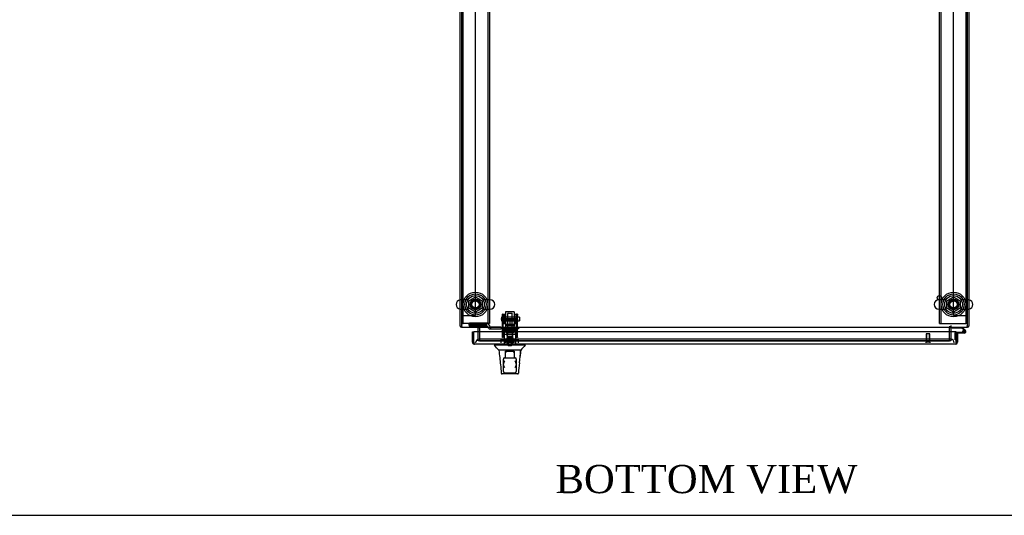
# Model space of a CAD drawing. Header units: inches. Extents: x 1 to 359, y -2 to 239.
# Tile 1 of 18: x 71 to 141, y 1 to 36. Entities that reach past the tile are written whole.
import ezdxf
from ezdxf.enums import TextEntityAlignment as Align
from ezdxf.lldxf.tags import DXFTag

# ---------------------------------------------------------------- set-up
doc = ezdxf.new("R2010")
doc.units = ezdxf.units.IN
doc.header["$MEASUREMENT"] = 0
for name, color, linetype in [('COM53964-5', 7, 'Continuous'), ('COM55523', 7, 'Continuous'), ('COM56676-2', 7, 'Continuous'), ('COM70220', 7, 'Continuous'), ('COM70755-6', 7, 'Continuous'), ('COM70838', 7, 'Continuous'), ('COM70839-3', 7, 'Continuous'), ('COM71200-3', 7, 'Continuous'), ('COM71201-6', 7, 'Continuous'), ('COM71202-4', 7, 'Continuous'), ('Default', 7, 'Continuous'), ('HAN86294', 7, 'Continuous'), ('HAN86294_NUT', 7, 'Continuous'), ('HAN86294_SCREW', 7, 'Continuous'), ('HAN86294_WASHER', 7, 'Continuous'), ('HAN_NUT', 7, 'Continuous'), ('NTS18024', 7, 'Continuous'), ('NTS18147', 7, 'Continuous'), ('ROL87452', 7, 'Continuous'), ('RVT17786', 7, 'Continuous'), ('RVT19000', 7, 'Continuous'), ('SCS86415', 7, 'Continuous'), ('SPC87322', 7, 'Continuous'), ('STD26122', 7, 'Continuous'), ('STD26258', 7, 'Continuous'), ('WAF25376', 7, 'Continuous'), ('WAF25377', 7, 'Continuous'), ('WAM254785', 7, 'Continuous'), ('WAM30038', 7, 'Continuous')]:
    doc.layers.add(name, color=color, linetype=linetype)
doc.styles.add('SEACAD_Times_New_Roman', font='times.ttf')
tags = doc.linetypes.add('HIDDEN2', pattern=[0.1875, 0.125, -0.0625]).pattern_tags.tags
tags[6:7] = [DXFTag(74, 4), DXFTag(75, 0), DXFTag(340, '0'), DXFTag(46, 0.0), DXFTag(50, 0.0), DXFTag(44, 0.0), DXFTag(45, 0.0)]
tags[4:5] = [DXFTag(74, 4), DXFTag(75, 0), DXFTag(340, '0'), DXFTag(46, 0.0), DXFTag(50, 0.0), DXFTag(44, 0.0), DXFTag(45, 0.0)]

# ---------------------------------------------------------------- blocks, each defined once
blk = doc.blocks.new('SE2')
at = {"layer": 'COM53964-5', "color": 7, "linetype": 'HIDDEN2'}
for p, q in [((103.369, 14.831), (103.369, 49.206)), ((137.239, 14.831), (137.239, 49.206)), ((102.369, 14.831), (102.507, 14.831)), ((102.507, 14.831), (103.231, 14.831)), ((103.231, 14.831), (103.369, 14.831)), ((137.239, 14.831), (137.377, 14.831)), ((137.377, 14.831), (138.101, 14.831)), ((138.101, 14.831), (138.239, 14.831))]:
    blk.add_line(p, q, dxfattribs=at)
at = {"layer": 'COM55523', "color": 7, "linetype": 'Continuous'}
for p, q in [((137.144, 13.926), (137.144, 13.988)), ((137.864, 13.988), (138.076, 13.776)), ((137.838, 13.926), (137.144, 13.926)), ((137.427, 13.635), (137.997, 13.635)), ((137.997, 13.573), (137.427, 13.573)), ((137.427, 13.573), (137.427, 13.571)), ((137.963, 13.802), (137.838, 13.926)), ((137.942, 13.685), (137.88, 13.679)), ((137.427, 13.095), (137.427, 13.095))]:
    blk.add_line(p, q, dxfattribs=at)
at = {"layer": 'COM55523', "color": 7, "linetype": 'HIDDEN2'}
for p, q in [((137.365, 13.095), (137.365, 13.61)), ((137.39, 13.635), (137.427, 13.635)), ((137.88, 13.69), (137.942, 13.69)), ((137.934, 13.678), (137.934, 13.703)), ((138.033, 13.731), (137.963, 13.802)), ((137.984, 13.753), (138.009, 13.753)), ((138.009, 13.628), (137.984, 13.628)), ((138.059, 13.703), (138.059, 13.678)), ((137.427, 13.095), (137.365, 13.095))]:
    blk.add_line(p, q, dxfattribs=at)
at = {"layer": 'COM55523', "color": 7, "linetype": 'Continuous'}
blk.add_circle((137.997, 13.69), 0.05, dxfattribs=at)
at = {"layer": 'COM55523', "color": 7, "linetype": 'HIDDEN2'}
for centre, radius, start, end in [((137.39, 13.61), 0.025, 90, 180), ((137.997, 13.69), 0.117, 208.03984, 270), ((137.984, 13.703), 0.05, 90, 180), ((137.984, 13.678), 0.05, 180, 270), ((138.009, 13.703), 0.05, 0, 90), ((138.009, 13.678), 0.05, 270, 0)]:
    blk.add_arc(centre, radius, start, end, dxfattribs=at)
at = {"layer": 'COM55523', "color": 7, "linetype": 'Continuous'}
for radius, start, end in [(0.117, 270, 185.21591), (0.117, 185.21591, 208.03984), (0.055, 270, 185.21591), (0.055, 185.21591, 270), (0.117, 47.60795, 107.02737)]:
    blk.add_arc((137.997, 13.69), radius, start, end, dxfattribs=at)
at = {"layer": 'COM56676-2', "color": 7, "linetype": 'HIDDEN2'}
for p, q in [((102.494, 14.268), (102.494, 49.768)), ((104.244, 49.768), (104.244, 14.268)), ((104.369, 49.768), (104.369, 14.268)), ((136.239, 14.268), (136.239, 49.768)), ((136.364, 14.268), (136.364, 49.768)), ((138.114, 49.768), (138.114, 14.268)), ((102.369, 14.268), (102.494, 14.268)), ((102.554, 14.268), (102.494, 14.268)), ((104.184, 14.268), (102.554, 14.268)), ((104.184, 14.268), (104.244, 14.268)), ((104.369, 14.268), (104.244, 14.268)), ((136.239, 14.268), (136.364, 14.268)), ((136.364, 14.268), (136.424, 14.268)), ((136.424, 14.268), (138.054, 14.268)), ((138.054, 14.268), (138.114, 14.268)), ((138.239, 14.268), (138.114, 14.268))]:
    blk.add_line(p, q, dxfattribs=at)
for centre in [(103.369, 15.612), (137.239, 15.612)]:
    blk.add_circle(centre, 0.375, dxfattribs=at)
at = {"layer": 'COM70220', "color": 7, "linetype": 'HIDDEN2'}
for p, q in [((103.882, 13.146), (103.632, 13.146)), ((136.787, 13.146), (103.882, 13.146)), ((137.037, 13.146), (136.787, 13.146))]:
    blk.add_line(p, q, dxfattribs=at)
for centre, start, end in [((103.632, 12.896), 90, 180), ((137.037, 12.896), 0, 90)]:
    blk.add_arc(centre, 0.25, start, end, dxfattribs=at)
at = {"layer": 'COM70755-6', "color": 7, "linetype": 'HIDDEN2'}
for p, q in [((103.619, 14.083), (103.619, 13.988)), ((103.649, 13.94), (103.649, 14.083)), ((136.959, 14.083), (136.959, 13.94)), ((136.989, 14.083), (136.989, 13.988)), ((103.649, 13.021), (103.649, 13.021)), ((103.649, 13.021), (136.959, 13.021)), ((136.959, 13.021), (136.959, 13.021))]:
    blk.add_line(p, q, dxfattribs=at)
at = {"layer": 'COM70838', "color": 7, "linetype": 'HIDDEN2'}
for p, q in [((102.919, 14.145), (102.919, 14.272)), ((102.919, 14.145), (102.919, 14.064)), ((104.164, 14.064), (102.919, 14.064)), ((104.164, 14.29), (103.044, 14.29)), ((104.164, 14.164), (103.044, 14.164)), ((104.164, 14.061), (104.164, 14.164)), ((104.357, 14.12), (104.357, 14.097)), ((104.446, 13.878), (104.446, 14.006)), ((105.16, 14.003), (104.474, 14.003)), ((105.16, 14.003), (105.248, 14.003)), ((105.248, 14.003), (105.786, 14.003)), ((105.822, 14.003), (106.304, 14.003)), ((106.304, 14.003), (106.429, 14.003)), ((106.429, 14.003), (106.429, 13.878)), ((104.289, 13.936), (104.289, 13.938)), ((104.349, 13.878), (104.446, 13.878)), ((104.446, 13.878), (105.16, 13.878)), ((105.248, 13.878), (105.16, 13.878)), ((106.304, 13.878), (105.248, 13.878)), ((106.429, 13.878), (106.304, 13.878))]:
    blk.add_line(p, q, dxfattribs=at)
for centre, radius, start, end in [((104.164, 14.097), 0.193, 0, 90), ((104.164, 13.936), 0.125, 0, 90), ((104.474, 14.12), 0.117, 180, 256.45544), ((104.474, 14.12), 0.117, 256.45544, 270), ((104.349, 13.938), 0.06, 180, 270)]:
    blk.add_arc(centre, radius, start, end, dxfattribs=at)
for centre, major_axis, start_param, end_param in [((103.044, 14.272), (-0.125, 0), 4.712389, 6.283185), ((103.044, 14.145), (0.125, 0), 1.570796, 3.141593)]:
    blk.add_ellipse(centre, major_axis=major_axis, ratio=0.145455, start_param=start_param, end_param=end_param, dxfattribs=at)
at = {"layer": 'COM70839-3', "color": 7, "linetype": 'HIDDEN2'}
for p, q in [((105.273, 14.835), (105.273, 14.912)), ((105.343, 14.912), (105.273, 14.912)), ((105.273, 14.835), (105.273, 14.575)), ((105.343, 14.912), (105.343, 14.835)), ((105.343, 14.575), (105.343, 14.835)), ((106.265, 14.835), (106.265, 14.912)), ((106.335, 14.912), (106.265, 14.912)), ((106.265, 14.835), (106.265, 14.575)), ((106.335, 14.912), (106.335, 14.835)), ((106.335, 14.575), (106.335, 14.835)), ((105.273, 14.412), (105.273, 14.575)), ((105.273, 13.281), (105.273, 14.412)), ((106.265, 14.592), (105.343, 14.592)), ((105.343, 14.575), (105.343, 14.412)), ((105.343, 14.527), (106.265, 14.527)), ((105.343, 13.281), (105.343, 14.412)), ((106.265, 14.412), (106.265, 14.575)), ((106.265, 13.281), (106.265, 14.412)), ((106.335, 14.575), (106.335, 14.412)), ((106.335, 13.281), (106.335, 14.412)), ((105.273, 13.272), (105.273, 13.281)), ((105.343, 13.272), (105.273, 13.272)), ((106.265, 13.733), (105.343, 13.733)), ((105.343, 13.281), (105.343, 13.272)), ((106.265, 13.272), (106.265, 13.281)), ((106.335, 13.272), (106.265, 13.272)), ((106.335, 13.281), (106.335, 13.272))]:
    blk.add_line(p, q, dxfattribs=at)
at = {"layer": 'COM71200-3', "color": 7, "linetype": 'Continuous'}
for p, q in [((102.274, 14.083), (102.274, 49.953)), ((138.334, 49.953), (138.334, 14.083)), ((102.274, 14.083), (102.369, 14.083)), ((138.239, 14.083), (138.334, 14.083))]:
    blk.add_line(p, q, dxfattribs=at)
at = {"layer": 'COM71200-3', "color": 7, "linetype": 'HIDDEN2'}
for p, q in [((103.649, 13.94), (103.649, 13.021)), ((136.959, 13.021), (136.959, 13.94))]:
    blk.add_line(p, q, dxfattribs=at)
at = {"layer": 'COM71200-3', "color": 7, "linetype": 'Continuous'}
for centre, radius, start, end in [((102.417, 14.131), 0.143, 199.61294, 250.38706), ((103.506, 13.94), 0.048, 0, 90), ((137.102, 13.94), 0.048, 90, 180), ((138.191, 14.131), 0.143, 289.61294, 340.38706)]:
    blk.add_arc(centre, radius, start, end, dxfattribs=at)
at = {"layer": 'COM71200-3', "color": 7, "linetype": 'HIDDEN2'}
for centre, radius, start, end in [((102.417, 14.131), 0.048, 180, 270), ((102.417, 14.131), 0.143, 250.38706, 270), ((103.506, 13.94), 0.143, 0, 90), ((137.102, 13.94), 0.143, 90, 180), ((138.191, 14.131), 0.048, 270, 0), ((138.191, 14.131), 0.143, 270, 289.61294)]:
    blk.add_arc(centre, radius, start, end, dxfattribs=at)
at = {"layer": 'COM71201-6', "color": 7, "linetype": 'Continuous'}
for p, q in [((102.369, 49.905), (102.369, 14.131)), ((138.239, 14.131), (138.239, 49.905)), ((102.369, 14.131), (102.369, 13.988)), ((138.239, 13.988), (102.369, 13.988)), ((103.554, 13.988), (103.554, 13.94)), ((137.054, 13.94), (137.054, 13.988)), ((138.239, 13.988), (138.239, 14.131)), ((103.554, 13.676), (103.554, 13.94)), ((137.054, 13.94), (137.054, 13.676))]:
    blk.add_line(p, q, dxfattribs=at)
at = {"layer": 'COM71201-6', "color": 7, "linetype": 'HIDDEN2'}
for p, q in [((103.554, 13.021), (103.554, 13.676)), ((137.054, 13.676), (137.054, 13.021)), ((137.054, 13.021), (103.554, 13.021))]:
    blk.add_line(p, q, dxfattribs=at)
at = {"layer": 'COM71202-4', "color": 7, "linetype": 'Continuous'}
for p, q in [((103.147, 13.676), (103.242, 13.676)), ((103.147, 12.944), (103.147, 13.676)), ((137.427, 13.676), (103.242, 13.676)), ((103.242, 12.944), (103.242, 13.676)), ((103.242, 12.944), (103.242, 13.676)), ((137.427, 12.944), (137.427, 13.676)), ((137.522, 13.571), (137.427, 13.571)), ((137.427, 13.571), (137.427, 12.944)), ((137.522, 13.571), (137.522, 12.944)), ((103.242, 12.881), (103.203, 12.831)), ((103.242, 12.944), (103.242, 12.944)), ((103.242, 12.944), (103.242, 12.831)), ((103.242, 12.944), (103.242, 12.881)), ((103.289, 12.801), (103.29, 12.801)), ((137.379, 12.801), (103.29, 12.801)), ((103.29, 12.801), (103.29, 12.801)), ((103.29, 12.801), (103.29, 12.801)), ((137.379, 12.801), (137.379, 12.801)), ((137.379, 12.801), (137.379, 12.801)), ((137.427, 12.944), (137.427, 12.944)), ((137.427, 12.944), (137.427, 12.831)), ((137.427, 12.881), (137.427, 12.944)), ((137.427, 12.881), (137.466, 12.831))]:
    blk.add_line(p, q, dxfattribs=at)
for centre, start, end in [((103.29, 12.944), 180, 232.49641), ((103.29, 12.944), 232.49641, 269.84393), ((103.29, 12.944), 269.92383, 270), ((137.379, 12.944), 270.15607, 307.50359), ((137.379, 12.944), 270, 270.07617), ((137.379, 12.944), 307.50359, 0)]:
    blk.add_arc(centre, 0.143, start, end, dxfattribs=at)
for points in [[(103.242, 12.831), (103.25, 12.821), (103.258, 12.814), (103.27, 12.806), (103.274, 12.804), (103.282, 12.802), (103.286, 12.801), (103.29, 12.801)], [(137.427, 12.831), (137.419, 12.821), (137.411, 12.814), (137.399, 12.806), (137.395, 12.804), (137.387, 12.802), (137.383, 12.801), (137.379, 12.801)]]:
    blk.add_open_spline(points, degree=3, knots=[0, 0, 0, 0, 0.5, 0.5, 0.75, 0.75, 1, 1, 1, 1], dxfattribs=at)
at = {"layer": 'HAN86294', "color": 7, "linetype": 'HIDDEN2'}
for p, q in [((105.674, 14.993), (105.644, 14.963)), ((105.964, 14.963), (105.644, 14.963)), ((105.644, 14.963), (105.644, 14.003)), ((105.674, 14.993), (105.934, 14.993)), ((105.964, 14.963), (105.934, 14.993)), ((105.964, 14.003), (105.964, 14.963)), ((105.408, 13.503), (105.604, 13.503)), ((105.408, 13.503), (105.408, 12.801)), ((105.604, 13.503), (106.003, 13.503)), ((105.604, 13.503), (105.604, 12.801)), ((105.644, 13.628), (105.644, 13.503)), ((105.644, 13.628), (105.804, 13.628)), ((105.804, 13.628), (105.964, 13.628)), ((105.964, 13.628), (105.964, 13.503)), ((106.003, 13.503), (106.199, 13.503)), ((106.003, 13.503), (106.003, 12.801)), ((106.199, 13.503), (106.199, 12.801)), ((105.966, 12.926), (105.641, 12.926)), ((105.641, 12.926), (105.641, 12.801)), ((105.966, 12.801), (105.966, 12.926))]:
    blk.add_line(p, q, dxfattribs=at)
at = {"layer": 'HAN86294', "color": 7, "linetype": 'Continuous'}
for p, q in [((104.714, 12.801), (104.714, 12.718)), ((105.065, 12.721), (104.714, 12.721)), ((105.545, 12.721), (105.065, 12.721)), ((105.693, 12.721), (105.545, 12.721)), ((105.745, 12.721), (105.693, 12.721)), ((105.863, 12.721), (105.745, 12.721)), ((106.309, 12.721), (105.863, 12.721)), ((106.542, 12.721), (106.309, 12.721)), ((106.894, 12.721), (106.542, 12.721)), ((106.894, 12.718), (106.894, 12.801)), ((105.337, 12.366), (105.014, 12.366)), ((105.447, 12.366), (105.337, 12.366)), ((105.745, 12.366), (105.447, 12.366)), ((105.504, 12.257), (105.504, 12.297)), ((105.504, 11.826), (105.504, 12.257)), ((105.534, 12.301), (105.719, 12.301)), ((105.719, 12.301), (105.889, 12.301)), ((105.863, 12.366), (105.745, 12.366)), ((105.903, 12.366), (105.863, 12.366)), ((105.889, 12.301), (106.074, 12.301)), ((105.995, 12.366), (105.903, 12.366)), ((106.063, 12.366), (105.995, 12.366)), ((106.271, 12.366), (106.063, 12.366)), ((106.104, 12.297), (106.104, 12.257)), ((106.104, 12.257), (106.104, 11.826)), ((106.383, 12.366), (106.271, 12.366)), ((106.582, 12.366), (106.383, 12.366)), ((105.349, 11.329), (105.349, 11.736)), ((105.349, 10.856), (105.349, 11.329)), ((105.409, 11.826), (105.439, 11.826)), ((105.439, 11.826), (106.169, 11.826)), ((106.169, 11.826), (106.199, 11.826)), ((106.259, 11.736), (106.259, 11.329)), ((106.259, 11.329), (106.259, 10.856)), ((105.199, 10.74), (105.198, 10.742)), ((106.35, 10.686), (105.258, 10.686)), ((105.439, 10.766), (106.169, 10.766)), ((106.41, 10.741), (106.409, 10.74))]:
    blk.add_line(p, q, dxfattribs=at)
for centre, radius, start, end in [((92.598, 2.177), 16.062, 39.37458, 41.03271), ((110.686, 9.089), 5.251, 136.23343, 141.38274), ((167.058, 18.411), 62.32, 185.56591, 186.52159), ((90.669, 13.363), 15.93, 353.14764, 356.4108), ((105.439, 11.736), 0.09, 90, 180), ((105.409, 11.766), 0.06, 90, 180), ((105.39, 11.329), 0.0411, 180.00256, 181.65357), ((105.608, 11.337), 0.259, 182.09806, 229.28506), ((106.169, 11.736), 0.09, 0, 90), ((106, 11.337), 0.259, 310.71494, 357.90194), ((106.199, 11.766), 0.06, 0, 90), ((106.218, 11.329), 0.0411, 358.34643, 359.99744), ((105.258, 10.746), 0.06, 185.57576, 270.00893), ((105.439, 10.856), 0.09, 180, 270), ((106.169, 10.856), 0.09, 270, 0), ((106.35, 10.746), 0.06, 269.99247, 354.0071)]:
    blk.add_arc(centre, radius, start, end, dxfattribs=at)
for points, knots in [([(105.504, 12.297), (105.504, 12.298), (105.505, 12.299), (105.508, 12.3), (105.51, 12.301), (105.518, 12.301), (105.526, 12.301), (105.534, 12.301)], [0, 0, 0, 0, 0.25, 0.25, 0.5, 0.5, 1, 1, 1, 1]), ([(105.534, 12.176), (105.527, 12.19), (105.52, 12.204), (105.511, 12.225), (105.509, 12.232), (105.505, 12.245), (105.504, 12.251), (105.504, 12.257)], [0, 0, 0, 0, 0.5, 0.5, 0.75, 0.75, 1, 1, 1, 1]), ([(106.074, 12.301), (106.078, 12.301), (106.082, 12.301), (106.089, 12.301), (106.092, 12.301), (106.098, 12.301), (106.1, 12.3), (106.103, 12.299), (106.104, 12.298), (106.104, 12.297)], [0, 0, 0, 0, 0.25, 0.25, 0.5, 0.5, 0.75, 0.75, 1, 1, 1, 1]), ([(106.104, 12.257), (106.104, 12.251), (106.103, 12.245), (106.099, 12.232), (106.096, 12.225), (106.088, 12.204), (106.081, 12.19), (106.074, 12.176)], [0, 0, 0, 0, 0.25, 0.25, 0.5, 0.5, 1, 1, 1, 1]), ([(105.349, 11.328), (105.349, 11.349), (105.353, 11.372), (105.362, 11.407), (105.365, 11.419), (105.372, 11.443), (105.376, 11.454), (105.389, 11.49), (105.398, 11.514), (105.413, 11.55), (105.418, 11.562), (105.429, 11.587), (105.434, 11.599), (105.439, 11.611)], [0, 0, 0, 0, 0.25, 0.25, 0.375, 0.375, 0.5, 0.5, 0.75, 0.75, 0.875, 0.875, 1, 1, 1, 1]), ([(106.169, 11.611), (106.174, 11.599), (106.179, 11.587), (106.189, 11.562), (106.195, 11.55), (106.209, 11.514), (106.219, 11.49), (106.231, 11.454), (106.235, 11.443), (106.243, 11.419), (106.246, 11.407), (106.255, 11.372), (106.259, 11.349), (106.259, 11.328)], [0, 0, 0, 0, 0.125, 0.125, 0.25, 0.25, 0.5, 0.5, 0.625, 0.625, 0.75, 0.75, 1, 1, 1, 1])]:
    blk.add_open_spline(points, degree=3, knots=knots, dxfattribs=at)
for points in [[(106.579, 12.366), (106.564, 12.223), (106.549, 12.08), (106.534, 11.938)], [(105.141, 11.332), (105.16, 11.136), (105.179, 10.939), (105.198, 10.742)], [(106.485, 11.463), (106.46, 11.222), (106.435, 10.982), (106.41, 10.741)]]:
    blk.add_open_spline(points, degree=3, dxfattribs=at)
at = {"layer": 'HAN86294_NUT', "color": 7, "linetype": 'HIDDEN2'}
for p, q in [((105.471, 14.595), (105.471, 14.545)), ((105.471, 14.545), (105.638, 14.545)), ((105.471, 14.545), (105.471, 14.22)), ((105.471, 14.22), (105.804, 14.22)), ((105.501, 14.625), (106.106, 14.625)), ((105.638, 14.545), (105.804, 14.545)), ((105.804, 14.545), (105.97, 14.545)), ((105.804, 14.545), (105.804, 14.22)), ((105.804, 14.22), (106.136, 14.22)), ((105.97, 14.545), (106.136, 14.545)), ((106.136, 14.545), (106.136, 14.595)), ((106.136, 14.545), (106.136, 14.22))]:
    blk.add_line(p, q, dxfattribs=at)
for centre, start, end in [((105.501, 14.595), 90, 180), ((106.106, 14.595), 0, 90)]:
    blk.add_arc(centre, 0.03, start, end, dxfattribs=at)
at = {"layer": 'HAN86294_SCREW', "color": 7, "linetype": 'HIDDEN2'}
for p, q in [((106.066, 13.116), (105.541, 13.116)), ((105.541, 13.116), (105.541, 13.046)), ((106.066, 13.046), (105.541, 13.046)), ((105.693, 13.253), (105.582, 13.253)), ((105.582, 13.253), (105.582, 13.116)), ((105.688, 13.046), (105.688, 12.671)), ((105.92, 12.671), (105.688, 12.671)), ((105.915, 13.253), (105.693, 13.253)), ((105.693, 13.253), (105.693, 13.116)), ((106.026, 13.253), (105.915, 13.253)), ((105.915, 13.253), (105.915, 13.116)), ((105.92, 12.671), (105.92, 13.046)), ((106.026, 13.253), (106.026, 13.116)), ((106.066, 13.046), (106.066, 13.116))]:
    blk.add_line(p, q, dxfattribs=at)
at = {"layer": 'HAN86294_WASHER', "color": 7, "linetype": 'HIDDEN2'}
for p, q in [((105.492, 13.016), (106.115, 13.016)), ((105.492, 13.016), (105.492, 12.956)), ((105.492, 12.956), (106.115, 12.956)), ((105.492, 12.956), (106.115, 12.956)), ((105.492, 12.956), (105.492, 12.896)), ((106.115, 12.956), (106.115, 13.016)), ((106.115, 12.896), (106.115, 12.956))]:
    blk.add_line(p, q, dxfattribs=at)
at = {"layer": 'HAN_NUT', "color": 7, "linetype": 'HIDDEN2'}
for p, q in [((105.498, 13.111), (105.192, 13.111)), ((105.192, 12.896), (105.192, 13.111)), ((106.11, 13.111), (105.498, 13.111)), ((105.498, 12.896), (105.498, 13.111)), ((106.416, 13.111), (106.11, 13.111)), ((106.11, 12.896), (106.11, 13.111)), ((106.416, 12.896), (106.416, 13.111))]:
    blk.add_line(p, q, dxfattribs=at)
at = {"layer": 'NTS18024', "color": 7, "linetype": 'HIDDEN2'}
for p, q in [((102.904, 15.875), (103.369, 16.147)), ((103.369, 16.147), (103.834, 15.875)), ((136.774, 15.875), (137.239, 16.147)), ((137.239, 16.147), (137.704, 15.875)), ((102.904, 15.349), (102.904, 15.875)), ((103.364, 15.074), (102.904, 15.349)), ((103.834, 15.349), (103.364, 15.074)), ((103.834, 15.875), (103.834, 15.349)), ((136.774, 15.349), (136.774, 15.875)), ((137.234, 15.074), (136.774, 15.349)), ((137.704, 15.349), (137.234, 15.074)), ((137.704, 15.875), (137.704, 15.349))]:
    blk.add_line(p, q, dxfattribs=at)
for centre in [(103.369, 15.612), (137.239, 15.612)]:
    blk.add_circle(centre, 0.263, dxfattribs=at)
at = {"layer": 'NTS18147', "color": 7, "linetype": 'HIDDEN2'}
for p, q in [((105.341, 13.929), (105.341, 13.867)), ((105.404, 13.929), (105.341, 13.929)), ((105.404, 13.929), (105.341, 13.929)), ((105.409, 13.867), (105.341, 13.867)), ((105.341, 13.867), (105.341, 13.804)), ((105.409, 13.867), (105.341, 13.867)), ((105.341, 13.804), (105.409, 13.804)), ((105.341, 13.804), (105.409, 13.804)), ((105.341, 13.804), (105.341, 13.804)), ((105.404, 13.929), (105.404, 13.867)), ((105.409, 13.804), (105.409, 13.867)), ((105.409, 13.804), (105.736, 13.804)), ((105.409, 13.804), (105.736, 13.804)), ((105.409, 13.804), (105.409, 13.804)), ((105.604, 13.929), (105.572, 13.929)), ((105.604, 13.929), (105.572, 13.929)), ((105.584, 13.804), (105.584, 13.367)), ((105.584, 13.367), (106.024, 13.367)), ((105.584, 13.367), (106.024, 13.367)), ((105.584, 13.367), (105.584, 13.367)), ((105.872, 13.867), (105.736, 13.867)), ((105.736, 13.867), (105.736, 13.804)), ((105.872, 13.867), (105.736, 13.867)), ((105.736, 13.804), (105.872, 13.804)), ((105.736, 13.804), (105.872, 13.804)), ((105.736, 13.804), (105.736, 13.804)), ((105.872, 13.804), (105.872, 13.867)), ((105.872, 13.804), (106.199, 13.804)), ((105.872, 13.804), (106.199, 13.804)), ((105.872, 13.804), (105.872, 13.804)), ((106.035, 13.929), (106.004, 13.929)), ((106.035, 13.929), (106.004, 13.929)), ((106.024, 13.367), (106.024, 13.804)), ((106.024, 13.367), (106.024, 13.367)), ((106.267, 13.867), (106.199, 13.867)), ((106.199, 13.867), (106.199, 13.804)), ((106.267, 13.867), (106.199, 13.867)), ((106.199, 13.804), (106.267, 13.804)), ((106.199, 13.804), (106.267, 13.804)), ((106.199, 13.804), (106.199, 13.804)), ((106.204, 13.867), (106.204, 13.929)), ((106.267, 13.929), (106.204, 13.929)), ((106.267, 13.929), (106.204, 13.929)), ((106.267, 13.867), (106.267, 13.929)), ((106.267, 13.804), (106.267, 13.867)), ((106.267, 13.804), (106.267, 13.804))]:
    blk.add_line(p, q, dxfattribs=at)
for centre, start_param, end_param in [((105.572, 13.611), 2.506883, 3.776302), ((105.572, 13.611), 2.506883, 3.776302), ((105.604, 13.611), 2.506883, 3.141593), ((106.004, 13.611), 3.141593, 3.776302), ((106.035, 13.611), 2.506883, 3.776302), ((106.035, 13.611), 3.141593, 3.776302)]:
    blk.add_ellipse(centre, major_axis=(0, -0.318), ratio=0.866025, start_param=start_param, end_param=end_param, dxfattribs=at)
at = {"layer": 'ROL87452', "color": 7, "linetype": 'HIDDEN2'}
for p, q in [((105.491, 15.083), (105.491, 14.083)), ((106.116, 15.083), (105.491, 15.083)), ((106.116, 15.083), (106.116, 14.083))]:
    blk.add_line(p, q, dxfattribs=at)
at = {"layer": 'RVT17786', "color": 7, "linetype": 'HIDDEN2'}
for p, q in [((106.483, 14.708), (105.273, 14.708)), ((106.483, 14.708), (106.483, 14.458)), ((105.273, 14.458), (106.483, 14.458))]:
    blk.add_line(p, q, dxfattribs=at)
blk.add_arc((105.506, 14.583), 0.318, 137.12909, 222.87091, dxfattribs=at)
at = {"layer": 'RVT19000', "color": 7, "linetype": 'HIDDEN2'}
for p, q in [((105.491, 14.116), (106.116, 14.116)), ((105.491, 14.083), (105.491, 14.003)), ((105.609, 14.003), (105.609, 13.878)), ((105.786, 14.003), (105.822, 14.003)), ((105.999, 13.878), (105.999, 14.003)), ((106.116, 14.003), (106.116, 14.083)), ((105.663, 13.878), (105.663, 13.666)), ((105.663, 13.666), (105.944, 13.666)), ((105.944, 13.666), (105.944, 13.878))]:
    blk.add_line(p, q, dxfattribs=at)
at = {"layer": 'SCS86415', "color": 7, "linetype": 'HIDDEN2'}
for p, q in [((102.839, 15.943), (102.333, 15.943)), ((104.405, 15.943), (103.899, 15.943)), ((136.709, 15.943), (136.203, 15.943)), ((138.275, 15.943), (137.769, 15.943)), ((102.333, 15.281), (102.839, 15.281)), ((103.899, 15.281), (104.405, 15.281)), ((136.203, 15.281), (136.709, 15.281)), ((137.769, 15.281), (138.275, 15.281))]:
    blk.add_line(p, q, dxfattribs=at)
for centre, radius in [((103.369, 15.612), 0.625), ((137.239, 15.612), 0.625), ((103.369, 15.612), 0.312), ((103.369, 15.612), 0.252), ((137.239, 15.612), 0.312), ((137.239, 15.612), 0.252)]:
    blk.add_circle(centre, radius, dxfattribs=at)
at = {"layer": 'SCS86415', "color": 7, "linetype": 'Continuous'}
for centre, start, end in [((102.333, 15.612), 100.31318, 259.68682), ((138.275, 15.612), 280.31318, 79.68682)]:
    blk.add_arc(centre, 0.331, start, end, dxfattribs=at)
at = {"layer": 'SCS86415', "color": 7, "linetype": 'HIDDEN2'}
for centre, start, end in [((102.333, 15.612), 90, 100.31318), ((104.405, 15.612), 270, 90), ((136.203, 15.612), 90, 270), ((138.275, 15.612), 79.68682, 90), ((102.333, 15.612), 259.68682, 270), ((138.275, 15.612), 270, 280.31318)]:
    blk.add_arc(centre, 0.331, start, end, dxfattribs=at)
at = {"layer": 'SPC87322', "color": 7, "linetype": 'HIDDEN2'}
for p, q in [((105.566, 14.003), (105.566, 13.878)), ((105.576, 14.003), (105.576, 13.878)), ((106.031, 14.003), (106.031, 13.878)), ((106.041, 14.003), (106.041, 13.878)), ((105.411, 13.878), (105.411, 13.503)), ((106.196, 13.503), (106.196, 13.878))]:
    blk.add_line(p, q, dxfattribs=at)
at = {"layer": 'STD26122', "color": 7, "linetype": 'HIDDEN2'}
for p, q in [((105.654, 13.896), (105.619, 13.861)), ((105.989, 13.861), (105.619, 13.861)), ((105.619, 13.861), (105.619, 12.896)), ((105.654, 13.896), (105.954, 13.896)), ((105.989, 13.861), (105.954, 13.896)), ((105.989, 12.896), (105.989, 13.861))]:
    blk.add_line(p, q, dxfattribs=at)
at = {"layer": 'STD26258', "color": 7, "linetype": 'HIDDEN2'}
for p, q in [((135.552, 13.521), (135.302, 13.521)), ((135.302, 13.521), (135.302, 12.927)), ((135.333, 13.521), (135.333, 12.927)), ((135.521, 13.521), (135.521, 12.927)), ((135.552, 12.927), (135.552, 13.521)), ((135.583, 12.927), (135.271, 12.927)), ((135.271, 12.927), (135.271, 12.896)), ((135.583, 12.896), (135.583, 12.927))]:
    blk.add_line(p, q, dxfattribs=at)
blk.add_circle((136.239, 16.083), 0.156, dxfattribs=at)
at = {"layer": 'WAF25376', "color": 7, "linetype": 'HIDDEN2'}
for p, q in [((105.367, 14.268), (105.367, 14.898)), ((105.467, 14.898), (105.367, 14.898)), ((105.467, 14.268), (105.467, 14.898)), ((106.141, 14.268), (106.141, 14.898)), ((106.241, 14.898), (106.141, 14.898)), ((106.241, 14.268), (106.241, 14.898)), ((105.367, 14.268), (105.467, 14.268)), ((106.141, 14.268), (106.241, 14.268))]:
    blk.add_line(p, q, dxfattribs=at)
at = {"layer": 'WAF25377', "color": 7, "linetype": 'HIDDEN2'}
for centre, radius in [((103.369, 15.612), 0.875), ((137.239, 15.612), 0.875), ((103.369, 15.612), 0.34), ((137.239, 15.612), 0.34)]:
    blk.add_circle(centre, radius, dxfattribs=at)
at = {"layer": 'WAM254785', "color": 7, "linetype": 'HIDDEN2'}
for centre, radius in [((103.369, 15.612), 0.75), ((137.239, 15.612), 0.75), ((103.369, 15.612), 0.312), ((137.239, 15.612), 0.312)]:
    blk.add_circle(centre, radius, dxfattribs=at)
at = {"layer": 'WAM30038', "color": 7, "linetype": 'HIDDEN2'}
for p, q in [((106.179, 13.679), (105.429, 13.679)), ((105.429, 13.679), (105.429, 13.655)), ((106.179, 13.679), (105.429, 13.679)), ((106.179, 13.655), (105.429, 13.655)), ((106.179, 13.655), (105.429, 13.655)), ((105.429, 13.655), (105.429, 13.655)), ((105.63, 13.591), (105.576, 13.591)), ((105.63, 13.591), (105.576, 13.591)), ((105.602, 13.636), (105.63, 13.591)), ((105.602, 13.636), (105.63, 13.591)), ((105.643, 13.607), (105.618, 13.646)), ((105.655, 13.591), (105.627, 13.636)), ((105.655, 13.591), (105.627, 13.636)), ((105.63, 13.591), (105.643, 13.607)), ((105.63, 13.591), (105.643, 13.607)), ((105.643, 13.607), (105.643, 13.607)), ((105.786, 13.591), (105.655, 13.591)), ((105.786, 13.591), (105.655, 13.591)), ((105.786, 13.636), (105.786, 13.591)), ((105.821, 13.591), (105.821, 13.636)), ((105.953, 13.591), (105.821, 13.591)), ((105.953, 13.591), (105.821, 13.591)), ((105.981, 13.636), (105.953, 13.591)), ((105.981, 13.636), (105.953, 13.591)), ((105.989, 13.646), (105.965, 13.607)), ((105.965, 13.607), (105.978, 13.591)), ((105.965, 13.607), (105.978, 13.591)), ((105.965, 13.607), (105.965, 13.607)), ((105.978, 13.591), (106.006, 13.636)), ((105.978, 13.591), (106.006, 13.636)), ((106.032, 13.591), (105.978, 13.591)), ((106.032, 13.591), (105.978, 13.591)), ((106.179, 13.655), (106.179, 13.679)), ((106.179, 13.655), (106.179, 13.655))]:
    blk.add_line(p, q, dxfattribs=at)
for centre, radius, start, end in [((104.901, 13.071), 0.85, 41.70584, 43.44931), ((105.804, 13.637), 0.0181, 91.77183, 183.07302), ((105.803, 13.637), 0.0182, 357.1609, 87.99424), ((106.71, 13.068), 0.854, 136.55474, 138.29011)]:
    blk.add_arc(centre, radius, start, end, dxfattribs=at)
for points, knots in [([(105.576, 13.591), (105.564, 13.604), (105.553, 13.617), (105.541, 13.63), (105.539, 13.632), (105.537, 13.634), (105.536, 13.636)], [0, 0, 0, 0, 0.858552, 0.858552, 0.858552, 1, 1, 1, 1]), ([(105.597, 13.65), (105.597, 13.649), (105.597, 13.649), (105.597, 13.645), (105.599, 13.64), (105.602, 13.636)], [0.4389304, 0.4389304, 0.4389304, 0.4389304, 0.5, 0.5, 1, 1, 1, 1]), ([(105.627, 13.636), (105.625, 13.638), (105.624, 13.64), (105.62, 13.644), (105.618, 13.646), (105.614, 13.65), (105.611, 13.652), (105.606, 13.654), (105.604, 13.655), (105.602, 13.655)], [0, 0, 0, 0, 0.25, 0.25, 0.5, 0.5, 0.75, 0.75, 1, 1, 1, 1]), ([(106.006, 13.655), (106.004, 13.655), (106.001, 13.654), (105.996, 13.652), (105.994, 13.65), (105.987, 13.645), (105.984, 13.64), (105.981, 13.636)], [0, 0, 0, 0, 0.25, 0.25, 0.5, 0.5, 1, 1, 1, 1]), ([(106.006, 13.636), (106.007, 13.638), (106.008, 13.64), (106.01, 13.644), (106.011, 13.646), (106.011, 13.649), (106.011, 13.649), (106.011, 13.65)], [0, 0, 0, 0, 0.25, 0.25, 0.5, 0.5, 0.5626015, 0.5626015, 0.5626015, 0.5626015]), ([(106.072, 13.636), (106.07, 13.634), (106.068, 13.632), (106.066, 13.63), (106.055, 13.617), (106.044, 13.604), (106.032, 13.591)], [0, 0, 0, 0, 0.141448, 0.141448, 0.141448, 1, 1, 1, 1])]:
    blk.add_open_spline(points, degree=3, knots=knots, dxfattribs=at)
blk = doc.blocks.new('BORDER')
at = {"layer": 'Default', "color": 7, "linetype": 'Continuous'}
blk.add_line((-41.86, 0), (0, 0), dxfattribs=at)

msp = doc.modelspace()

# ---------------------------------------------------------------- block references
at = {"layer": 'Default', "color": 7, "xscale": 8.55, "yscale": 8.55, "zscale": 8.55}
msp.add_blockref('BORDER', (359.223, 0.67), dxfattribs=at)
at = {"layer": 'Default'}
msp.add_blockref('SE2', (0, 0), dxfattribs=at)

# ---------------------------------------------------------------- texts
at = {"layer": 'Default', "color": 7, "linetype": 'Continuous', "style": 'SEACAD_Times_New_Roman'}
msp.add_text('BOTTOM VIEW', height=2, dxfattribs=at).set_placement((109.041, 4.24), align=Align.TOP_LEFT)

doc.saveas('drawing.dxf')
